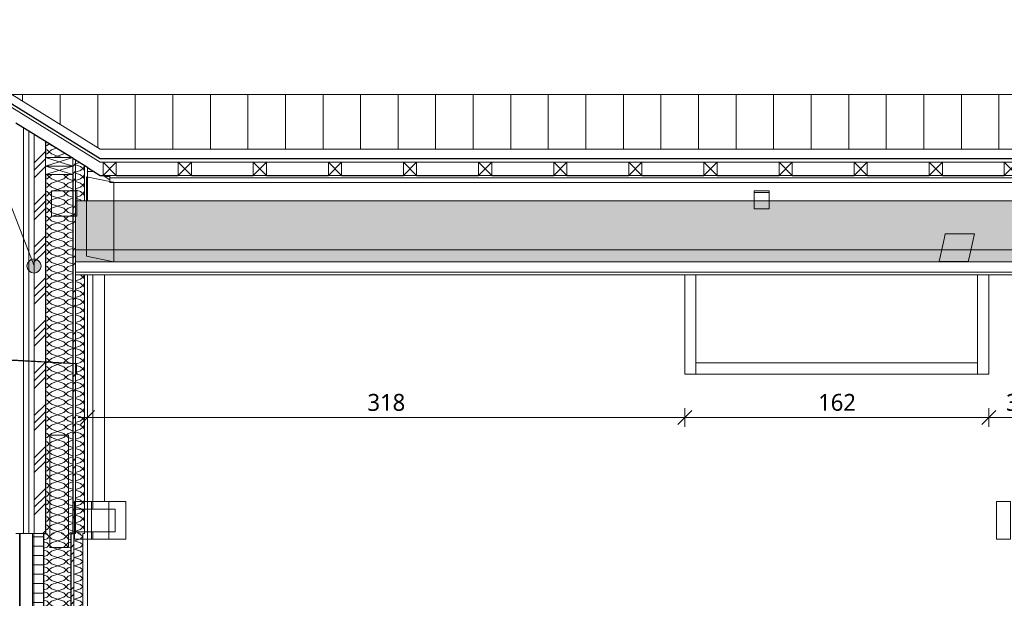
# Model space of a CAD drawing. Header units: millimetres. Extents: x -14541 to 215560, y -3285 to 6136.
# Tile 42 of 50: x 180307 to 185552, y 2555 to 5638. Entities that reach past the tile are written whole.
import ezdxf

# ---------------------------------------------------------------- set-up
doc = ezdxf.new("R2010")
doc.units = ezdxf.units.MM
for name, color, linetype, lineweight in [('A-ANNO-DIMS', 211, 'Continuous', 9), ('A-ANNO-DIMS-50', 211, 'Continuous', 9), ('A-DETL-GENF', 92, 'Continuous', 13), ('A-GLAZ-CWMG', 51, 'Continuous', 13), ('A-ROOF', 132, 'Continuous', 13), ('A-ROOF-FNSH', 132, 'Continuous', 13), ('A-ROOF-PATT', 132, 'Continuous', 13), ('A-WALL', 113, 'Continuous', 13), ('A-WALL-FNSH', 113, 'Continuous', 13), ('A-WALL-PATT', 111, 'Continuous', 13), ('G-ANNO-TEXT', 231, 'Continuous', 9), ('S-BEAM', 12, 'Continuous', 13)]:
    doc.layers.add(name, color=color, linetype=linetype, lineweight=lineweight)
doc.styles.add('Trebuchet MS', font='trebuc.ttf', dxfattribs={"height": 90})
doc.dimstyles.new('Cotes100e_Intérieur', dxfattribs={"dimscale": 304.8, "dimtxt": 92.785582, "dimasz": 0.246063, "dimexe": 0.164042, "dimexo": 0.0625, "dimgap": 0.032808, "dimtad": 1, "dimdec": 0, "dimlfac": 0.1, "dimzin": 0, "dimdsep": 46, "dimtxsty": 'Trebuchet MS', "dimblk1": 'OBLIQUE', "dimblk2": 'OBLIQUE', "dimsah": 1, "dimcen": 0.09, "dimdle": 0.164042, "dimazin": 0, "dimtfac": 1, "dimtdec": 4, "dimtix": 1, "dimtmove": 0, "dimatfit": 3, "dimfxl": 0.164042, "dimfxlon": 1, "dimtvp": 1, "dimtolj": 1, "dimtzin": 0, "dimarcsym": 2})
pattern_1 = [(262.1, (194848.955, 4687.28), (36.34543, -195.43527), [15.715, -110.008]), (262.1, (194869.29, 4605.13), (36.34543, -195.43527), [15.715, -110.008]), (262.1, (194813.5, 4660.47), (36.34543, -195.43527), [15.715, -110.008]), (262.1, (194833.835, 4578.316), (36.34543, -195.43527), [15.715, -110.008]), (288.665, (194846.795, 4671.713), (143.595444, -337.245644), [35.141, -245.986]), (288.665, (194858.042, 4638.42), (143.595444, -337.245644), [35.141, -245.986]), (288.665, (194811.342, 4644.9), (143.595444, -337.245644), [35.141, -245.986]), (288.665, (194822.59, 4611.608), (143.595444, -337.245644), [35.141, -245.986]), (352.1, (194887.014, 4618.534), (-178.1552, 88.18539), [15.715, -110.008]), (352.1, (194813.5, 4660.47), (-178.1552, 88.18539), [15.715, -110.008]), (352.1, (194851.56, 4591.72), (-178.1552, 88.18539), [15.715, -110.008]), (352.1, (194778.05, 4633.654), (-178.1552, 88.18539), [15.715, -110.008]), (325.535, (194858.042, 4638.42), (-285.405624, 229.995447), [35.141, -245.986]), (325.535, (194829.07, 4658.307), (-285.405624, 229.995447), [35.141, -245.986]), (325.535, (194822.59, 4611.608), (-285.405624, 229.995447), [35.141, -245.986]), (325.535, (194793.616, 4631.494), (-285.405624, 229.995447), [35.141, -245.986])]
pattern_2 = [(45, (178283.4, 3183.11), (-112.253, 112.253), []), (45, (178323.09, 3183.11), (0, 224.506), []), (45, (178243.71, 3183.11), (0, 224.506), [])]
pattern_3 = [(315, (180287.05, 4000), (177.8, -88.8996), [15.715, -110.008]), (315, (180364.84, 3966.66), (177.8, -88.8996), [15.715, -110.008]), (315, (180287.05, 3955.55), (177.8, -88.8996), [15.715, -110.008]), (315, (180364.84, 3922.21), (177.8, -88.8996), [15.715, -110.008]), (341.565, (180298.164, 3988.887), (355.5996, -88.89985), [35.141, -245.986]), (341.565, (180331.502, 3977.775), (355.5996, -88.89985), [35.141, -245.986]), (341.565, (180298.164, 3944.437), (355.5996, -88.89985), [35.141, -245.986]), (341.565, (180331.5, 3933.325), (355.5996, -88.89985), [35.141, -245.986]), (45, (180364.84, 3988.89), (-177.8, -88.8996), [15.715, -110.008]), (45, (180287.05, 3955.55), (-177.8, -88.8996), [15.715, -110.008]), (45, (180364.84, 3944.44), (-177.8, -88.8996), [15.715, -110.008]), (45, (180287.05, 3911.1), (-177.8, -88.8996), [15.715, -110.008]), (18.435, (180331.502, 3977.775), (-355.5996, -88.89985), [35.141, -245.986]), (18.435, (180298.164, 3966.663), (-355.5996, -88.89985), [35.141, -245.986]), (18.435, (180331.5, 3933.325), (-355.5996, -88.89985), [35.141, -245.986]), (18.435, (180298.164, 3922.212), (-355.5996, -88.89985), [35.141, -245.986])]
pattern_4 = [(315, (180376.05, 1550), (177.8, -88.8996), [15.715, -110.008]), (315, (180453.84, 1516.66), (177.8, -88.8996), [15.715, -110.008]), (315, (180376.05, 1505.55), (177.8, -88.8996), [15.715, -110.008]), (315, (180453.84, 1472.21), (177.8, -88.8996), [15.715, -110.008]), (341.565, (180387.164, 1538.887), (355.5996, -88.89985), [35.141, -245.986]), (341.565, (180420.502, 1527.775), (355.5996, -88.89985), [35.141, -245.986]), (341.565, (180387.164, 1494.437), (355.5996, -88.89985), [35.141, -245.986]), (341.565, (180420.502, 1483.325), (355.5996, -88.89985), [35.141, -245.986]), (45, (180453.84, 1538.89), (-177.8, -88.8996), [15.715, -110.008]), (45, (180376.05, 1505.55), (-177.8, -88.8996), [15.715, -110.008]), (45, (180453.84, 1494.44), (-177.8, -88.8996), [15.715, -110.008]), (45, (180376.05, 1461.1), (-177.8, -88.8996), [15.715, -110.008]), (18.435, (180420.502, 1527.775), (-355.5996, -88.89985), [35.141, -245.986]), (18.435, (180387.164, 1516.663), (-355.5996, -88.89985), [35.141, -245.986]), (18.435, (180420.502, 1483.325), (-355.5996, -88.89985), [35.141, -245.986]), (18.435, (180387.164, 1472.213), (-355.5996, -88.89985), [35.141, -245.986])]

# ---------------------------------------------------------------- blocks, each defined once
blk = doc.blocks.new('Family - IfcBeam - POUTRE-251750-COUPE DD_50')
at = {"layer": 'S-BEAM', "color": 10, "lineweight": 18}
for p, q in [((-963.3, 4807.9), (-963.3, 4802.8)), ((-1025, 4278.7), (-1025, 3030)), ((-963.3, 4278.8), (-963.3, 3070)), ((-1025, 2910), (-1025, 2870)), ((-1025, 2870), (-1032.2, 2870))]:
    blk.add_line(p, q, dxfattribs=at)
blk = doc.blocks.new('Family - IfcBeam - POUTRE-251816-COUPE DD_50')
at = {"layer": 'S-BEAM', "color": 10, "lineweight": 18}
for p, q in [((3854.2, 3070), (3786.6, 3070)), ((3786.6, 3070), (3786.6, 3050.3)), ((3786.6, 3050.3), (3786.6, 2870)), ((3861.6, 3070), (3854.2, 3070)), ((3861.6, 2889.7), (3861.6, 3070)), ((3861.6, 2870), (3861.6, 2889.7)), ((3786.6, 2870), (3793.9, 2870)), ((3793.9, 2870), (3861.6, 2870))]:
    blk.add_line(p, q, dxfattribs=at)
blk = doc.blocks.new('Family - IfcBeam - POUTRE-251834-COUPE DD_50')
at = {"layer": 'S-BEAM', "color": 10, "lineweight": 18}
for p, q in [((-1021.9, 4829.7), (-1054.7, 4829.7)), ((-1059.5, 4801.2), (-1059.5, 4794)), ((-918, 4772.9), (-1059.5, 4801.2)), ((-1059.5, 4794), (-1059.5, 4377.2)), ((-934.6, 4785), (-971.5, 4807.9)), ((-913.8, 4772.1), (-918, 4772.9)), ((-913.8, 4757.6), (-913.8, 4772.1)), ((-913.8, 4348), (-913.8, 4757.6)), ((-1059.5, 4377.2), (-922.4, 4349.7)), ((-922.4, 4349.7), (-913.8, 4348))]:
    blk.add_line(p, q, dxfattribs=at)
blk = doc.blocks.new('Family - IfcBeam - POUTRE-251910-COUPE DD_50')
at = {"layer": 'S-BEAM', "color": 10, "lineweight": 18}
for p, q in [((-1036, 3070), (-1123.3, 3070)), ((-1123.3, 3070), (-1123.3, 3063.7)), ((-1123.3, 3063.7), (-1123.3, 2870)), ((-1032.2, 3070), (-1036, 3070)), ((-1032.2, 2878.5), (-1032.2, 3070)), ((-1123.3, 2870), (-1120.4, 2870)), ((-1120.4, 2870), (-1032.2, 2870)), ((-1032.2, 2870), (-1032.2, 2878.5))]:
    blk.add_line(p, q, dxfattribs=at)
blk = doc.blocks.new('Family - IfcBeam - ENTRETOISE-252044-COUPE DD_50')
at = {"layer": 'S-BEAM', "color": 10, "lineweight": 18}
for p, q in [((2497, 4725.3), (2577, 4725.3)), ((2497, 4725.3), (2497, 4717.2)), ((2577, 4717.2), (2577, 4725.3)), ((2576.2, 4717.2), (2497, 4717.2)), ((2497, 4717.2), (2497, 4716.4)), ((2497, 4716.4), (2497, 4630.2)), ((2577, 4717.2), (2576.2, 4717.2)), ((2577, 4632.2), (2577, 4717.2)), ((2497, 4630.2), (2498.9, 4630.2)), ((2498.9, 4630.2), (2577, 4630.2)), ((2577, 4630.2), (2577, 4632.2))]:
    blk.add_line(p, q, dxfattribs=at)
blk = doc.blocks.new('Family - IfcBeam - CVT-252052-COUPE DD_50')
at = {"layer": 'S-BEAM', "color": 10, "lineweight": 18}
for p, q in [((-1111.8, 4726.4), (-1245.2, 4726.4)), ((-1245.2, 4726.4), (-1245.2, 4724.8)), ((-1245.2, 4724.8), (-1245.2, 4591.3)), ((-1110.2, 4726.4), (-1111.8, 4726.4)), ((-1110.2, 4592.9), (-1110.2, 4726.4)), ((-1245.2, 4591.3), (-1243.6, 4591.3)), ((-1243.6, 4591.3), (-1110.2, 4591.3)), ((-1110.2, 4591.3), (-1110.2, 4592.9))]:
    blk.add_line(p, q, dxfattribs=at)
blk = doc.blocks.new('Family - IfcBeam - CVT-252122-COUPE DD_50')
at = {"layer": 'S-BEAM', "color": 10, "lineweight": 18}
for p, q in [((-912.8, 3030), (-1132.7, 3030)), ((-1132.7, 3030), (-1132.7, 3027.3)), ((-1132.7, 3027.3), (-1132.7, 2910)), ((-907.7, 3030), (-912.8, 3030)), ((-907.7, 2912.7), (-907.7, 3030)), ((-1132.7, 2910), (-1127.6, 2910)), ((-1127.6, 2910), (-907.7, 2910)), ((-907.7, 2910), (-907.7, 2912.7))]:
    blk.add_line(p, q, dxfattribs=at)
blk = doc.blocks.new('Family - IfcBeam - POUTRE-252396-COUPE DD_50')
at = {"layer": 'S-BEAM', "color": 10, "lineweight": 18}
for p, q in [((-1032.2, 3070), (-941.1, 3070)), ((-855.8, 3070), (-941.1, 3070)), ((-941.1, 3070), (-941.1, 3059.2)), ((-941.1, 3059.2), (-941.1, 2870)), ((-850, 3070), (-855.8, 3070)), ((-850, 2883), (-850, 3070)), ((-941.1, 2870), (-1032.2, 2870)), ((-941.1, 2870), (-936.1, 2870)), ((-936.1, 2870), (-850, 2870)), ((-850, 2870), (-850, 2883))]:
    blk.add_line(p, q, dxfattribs=at)
blk = doc.blocks.new('Family - IfcBeam - PANNE-252506-COUPE DD_50')
at = {"layer": 'S-BEAM', "color": 10, "lineweight": 18}
for p, q in [((-934.6, 4796), (-934.6, 4807.9)), ((11161.7, 4796), (-934.6, 4796)), ((-934.6, 4796), (-934.6, 4780.2)), ((-934.6, 4780.2), (-934.6, 4770.1)), ((-934.6, 4770.1), (277.3, 4770.1)), ((277.3, 4770.1), (13050.4, 4770.2))]:
    blk.add_line(p, q, dxfattribs=at)
blk = doc.blocks.new('Family - IfcBeam - POUTRE-252586-COUPE DD_50')
at = {"layer": 'S-BEAM', "color": 10, "lineweight": 18}
for p, q in [((-1184, 3425), (-1255.2, 3425)), ((-1255.2, 3425), (-1255.2, 3252)), ((-1155.2, 3425), (-1184, 3425)), ((-1155.2, 2998), (-1155.2, 3425)), ((-1255.2, 3252), (-1255.2, 2825)), ((-1155.2, 2825), (-1155.2, 2998)), ((-1255.2, 2825), (-1226.4, 2825)), ((-1226.4, 2825), (-1155.2, 2825))]:
    blk.add_line(p, q, dxfattribs=at)
blk = doc.blocks.new('Family - IfcBeam - CVT-252598-COUPE DD_50')
at = {"layer": 'S-BEAM', "color": 10, "lineweight": 18}
for p, q in [((3509.7, 4477.5), (3481.2, 4350.3)), ((3514.1, 4497.1), (3509.7, 4477.5)), ((3651.2, 4497.1), (3514.1, 4497.1)), ((3640.9, 4369.1), (3669.5, 4497.1)), ((3669.5, 4497.1), (3651.2, 4497.1)), ((3636.7, 4350.3), (3640.9, 4369.1)), ((3481.2, 4350.3), (3503.4, 4350.3)), ((3503.4, 4350.3), (3636.7, 4350.3))]:
    blk.add_line(p, q, dxfattribs=at)
blk = doc.blocks.new('GROUPE SCOLAIRE ST JULIEN - PRO - Ind A_importrevit_ifc-4-COUPE DD_50')
at = {"layer": 'S-BEAM', "color": 10, "lineweight": 18}
for name in ['Family - IfcBeam - POUTRE-251834-COUPE DD_50', 'Family - IfcBeam - POUTRE-251750-COUPE DD_50', 'Family - IfcBeam - PANNE-252506-COUPE DD_50', 'Family - IfcBeam - CVT-252052-COUPE DD_50', 'Family - IfcBeam - ENTRETOISE-252044-COUPE DD_50', 'Family - IfcBeam - CVT-252598-COUPE DD_50', 'Family - IfcBeam - POUTRE-252586-COUPE DD_50', 'Family - IfcBeam - POUTRE-251910-COUPE DD_50', 'Family - IfcBeam - POUTRE-252396-COUPE DD_50', 'Family - IfcBeam - POUTRE-251816-COUPE DD_50', 'Family - IfcBeam - CVT-252122-COUPE DD_50']:
    blk.add_blockref(name, (0, 0), dxfattribs=at)
blk = doc.blocks.new('Meneau rectangulaire - 60 x 60mm-8077860-COUPE DD_50')
at = {"layer": 'A-GLAZ-CWMG', "color": 30}
blk.add_line((2186.6, 3750), (2186.6, 4278.7), dxfattribs=at)
blk = doc.blocks.new('Meneau rectangulaire - 60 x 60mm-8077861-COUPE DD_50')
at = {"layer": 'A-GLAZ-CWMG', "color": 30}
blk.add_line((3686.6, 4278.7), (3686.6, 3750), dxfattribs=at)
blk = doc.blocks.new('Meneau rectangulaire - 60 x 60mm-8360355-COUPE DD_50')
at = {"layer": 'A-GLAZ-CWMG', "color": 30}
for p, q in [((2186.6, 3750), (2186.6, 3810)), ((3686.6, 3810), (2186.6, 3810)), ((3686.6, 3810), (3686.6, 3750))]:
    blk.add_line(p, q, dxfattribs=at)
blk = doc.blocks.new('STR_RECTANGLE - Croix 45x145-7696953-COUPE DD_50')
at = {"layer": 'A-DETL-GENF'}
for p, q in [((-1277.7, 2145), (-1277.7, 2100)), ((-1277.7, 2100), (-1277.7, 2145)), ((-1132.7, 2145), (-1277.7, 2100)), ((-1277.7, 2145), (-1132.7, 2100)), ((-1277.7, 2100), (-1132.7, 2100)), ((-1132.7, 2100), (-1277.7, 2100)), ((-1132.7, 2100), (-1132.7, 2145)), ((-1132.7, 2145), (-1132.7, 2100))]:
    blk.add_line(p, q, dxfattribs=at)
blk = doc.blocks.new('STR_RECTANGLE - Croix 45x145-V33-COUPE DD_50')
at = {"layer": 'A-DETL-GENF'}
for p, q in [((-1132.7, 2190), (-1277.7, 2190)), ((-1277.7, 2190), (-1277.7, 2145)), ((-1277.7, 2190), (-1132.7, 2190)), ((-1277.7, 2145), (-1277.7, 2190)), ((-1132.7, 2190), (-1277.7, 2145)), ((-1277.7, 2190), (-1132.7, 2145)), ((-1132.7, 2145), (-1132.7, 2190)), ((-1132.7, 2190), (-1132.7, 2145)), ((-1277.7, 2145), (-1132.7, 2145)), ((-1132.7, 2145), (-1277.7, 2145))]:
    blk.add_line(p, q, dxfattribs=at)
blk = doc.blocks.new('Répétition de détail - Croix 70x70-8055932-COUPE DD_50')
at = {"layer": 'A-DETL-GENF'}
for p, q in [((-901.2, 4877.9), (-971.2, 4877.9)), ((-971.2, 4877.9), (-971.2, 4807.9)), ((-971.2, 4877.9), (-901.2, 4877.9)), ((-971.2, 4807.9), (-971.2, 4877.9)), ((-901.2, 4807.9), (-971.2, 4877.9)), ((-901.2, 4877.9), (-971.2, 4807.9)), ((-901.2, 4807.9), (-901.2, 4877.9)), ((-901.2, 4877.9), (-901.2, 4807.9)), ((-501.2, 4877.9), (-571.2, 4877.9)), ((-571.2, 4877.9), (-571.2, 4807.9)), ((-571.2, 4877.9), (-501.2, 4877.9)), ((-571.2, 4807.9), (-571.2, 4877.9)), ((-501.2, 4807.9), (-571.2, 4877.9)), ((-501.2, 4877.9), (-571.2, 4807.9)), ((-501.2, 4807.9), (-501.2, 4877.9)), ((-501.2, 4877.9), (-501.2, 4807.9)), ((-101.2, 4877.9), (-171.2, 4877.9)), ((-171.2, 4877.9), (-171.2, 4807.9)), ((-171.2, 4877.9), (-101.2, 4877.9)), ((-171.2, 4807.9), (-171.2, 4877.9)), ((-101.2, 4807.9), (-171.2, 4877.9)), ((-101.2, 4877.9), (-171.2, 4807.9)), ((-101.2, 4807.9), (-101.2, 4877.9)), ((-101.2, 4877.9), (-101.2, 4807.9)), ((298.8, 4877.9), (228.8, 4877.9)), ((228.8, 4877.9), (228.8, 4807.9)), ((228.8, 4877.9), (298.8, 4877.9)), ((228.8, 4807.9), (228.8, 4877.9)), ((298.8, 4807.9), (228.8, 4877.9)), ((298.8, 4877.9), (228.8, 4807.9)), ((298.8, 4807.9), (298.8, 4877.9)), ((298.8, 4877.9), (298.8, 4807.9)), ((698.8, 4877.9), (628.8, 4877.9)), ((628.8, 4877.9), (628.8, 4807.9)), ((628.8, 4877.9), (698.8, 4877.9)), ((628.8, 4807.9), (628.8, 4877.9)), ((698.8, 4807.9), (628.8, 4877.9)), ((698.8, 4877.9), (628.8, 4807.9)), ((698.8, 4807.9), (698.8, 4877.9)), ((698.8, 4877.9), (698.8, 4807.9)), ((1098.8, 4877.9), (1028.8, 4877.9)), ((1028.8, 4877.9), (1028.8, 4807.9)), ((1028.8, 4877.9), (1098.8, 4877.9)), ((1028.8, 4807.9), (1028.8, 4877.9)), ((1098.8, 4807.9), (1028.8, 4877.9)), ((1098.8, 4877.9), (1028.8, 4807.9)), ((1098.8, 4807.9), (1098.8, 4877.9)), ((1098.8, 4877.9), (1098.8, 4807.9)), ((1498.8, 4877.9), (1428.8, 4877.9)), ((1428.8, 4877.9), (1428.8, 4807.9)), ((1428.8, 4877.9), (1498.8, 4877.9)), ((1428.8, 4807.9), (1428.8, 4877.9)), ((1498.8, 4807.9), (1428.8, 4877.9)), ((1498.8, 4877.9), (1428.8, 4807.9)), ((1498.8, 4807.9), (1498.8, 4877.9)), ((1498.8, 4877.9), (1498.8, 4807.9)), ((1898.8, 4877.9), (1828.8, 4877.9)), ((1828.8, 4877.9), (1828.8, 4807.9)), ((1828.8, 4877.9), (1898.8, 4877.9)), ((1828.8, 4807.9), (1828.8, 4877.9)), ((1898.8, 4807.9), (1828.8, 4877.9)), ((1898.8, 4877.9), (1828.8, 4807.9)), ((1898.8, 4807.9), (1898.8, 4877.9)), ((1898.8, 4877.9), (1898.8, 4807.9)), ((2298.8, 4877.9), (2228.8, 4877.9)), ((2228.8, 4877.9), (2228.8, 4807.9)), ((2228.8, 4877.9), (2298.8, 4877.9)), ((2228.8, 4807.9), (2228.8, 4877.9)), ((2298.8, 4807.9), (2228.8, 4877.9)), ((2298.8, 4877.9), (2228.8, 4807.9)), ((2298.8, 4807.9), (2298.8, 4877.9)), ((2298.8, 4877.9), (2298.8, 4807.9)), ((2698.8, 4877.9), (2628.8, 4877.9)), ((2628.8, 4877.9), (2628.8, 4807.9)), ((2628.8, 4877.9), (2698.8, 4877.9)), ((2628.8, 4807.9), (2628.8, 4877.9)), ((2698.8, 4807.9), (2628.8, 4877.9)), ((2698.8, 4877.9), (2628.8, 4807.9)), ((2698.8, 4807.9), (2698.8, 4877.9)), ((2698.8, 4877.9), (2698.8, 4807.9)), ((3098.8, 4877.9), (3028.8, 4877.9)), ((3028.8, 4877.9), (3028.8, 4807.9)), ((3028.8, 4877.9), (3098.8, 4877.9)), ((3028.8, 4807.9), (3028.8, 4877.9)), ((3098.8, 4807.9), (3028.8, 4877.9)), ((3098.8, 4877.9), (3028.8, 4807.9)), ((3098.8, 4807.9), (3098.8, 4877.9)), ((3098.8, 4877.9), (3098.8, 4807.9)), ((3498.8, 4877.9), (3428.8, 4877.9)), ((3428.8, 4877.9), (3428.8, 4807.9)), ((3428.8, 4877.9), (3498.8, 4877.9)), ((3428.8, 4807.9), (3428.8, 4877.9)), ((3498.8, 4807.9), (3428.8, 4877.9)), ((3498.8, 4877.9), (3428.8, 4807.9)), ((3498.8, 4807.9), (3498.8, 4877.9)), ((3498.8, 4877.9), (3498.8, 4807.9)), ((3898.8, 4877.9), (3828.8, 4877.9)), ((3828.8, 4877.9), (3828.8, 4807.9)), ((3828.8, 4877.9), (3898.8, 4877.9)), ((3828.8, 4807.9), (3828.8, 4877.9)), ((3898.8, 4807.9), (3828.8, 4877.9)), ((3898.8, 4877.9), (3828.8, 4807.9)), ((-971.2, 4807.9), (-901.2, 4807.9)), ((-901.2, 4807.9), (-971.2, 4807.9)), ((-571.2, 4807.9), (-501.2, 4807.9)), ((-501.2, 4807.9), (-571.2, 4807.9)), ((-171.2, 4807.9), (-101.2, 4807.9)), ((-101.2, 4807.9), (-171.2, 4807.9)), ((228.8, 4807.9), (298.8, 4807.9)), ((298.8, 4807.9), (228.8, 4807.9)), ((628.8, 4807.9), (698.8, 4807.9)), ((698.8, 4807.9), (628.8, 4807.9)), ((1028.8, 4807.9), (1098.8, 4807.9)), ((1098.8, 4807.9), (1028.8, 4807.9)), ((1428.8, 4807.9), (1498.8, 4807.9)), ((1498.8, 4807.9), (1428.8, 4807.9)), ((1828.8, 4807.9), (1898.8, 4807.9)), ((1898.8, 4807.9), (1828.8, 4807.9)), ((2228.8, 4807.9), (2298.8, 4807.9)), ((2298.8, 4807.9), (2228.8, 4807.9)), ((2628.8, 4807.9), (2698.8, 4807.9)), ((2698.8, 4807.9), (2628.8, 4807.9)), ((3028.8, 4807.9), (3098.8, 4807.9)), ((3098.8, 4807.9), (3028.8, 4807.9)), ((3428.8, 4807.9), (3498.8, 4807.9)), ((3498.8, 4807.9), (3428.8, 4807.9)), ((3828.8, 4807.9), (3898.8, 4807.9)), ((3898.8, 4807.9), (3828.8, 4807.9))]:
    blk.add_line(p, q, dxfattribs=at)
blk = doc.blocks.new('DIMBLOCK22-COUPE DD_50')
at = {"layer": 'A-ANNO-DIMS-50'}
for p, q in [((183849.3, 3518.8), (183849.3, 3568.8)), ((185469.3, 3518.8), (185469.3, 3568.8)), ((185519.3, 3518.8), (183799.3, 3518.8)), ((183849.3, 3518.8), (183811.8, 3481.3)), ((183849.3, 3518.8), (183886.8, 3556.3)), ((183849.3, 3518.8), (183849.3, 3468.8)), ((185469.3, 3518.8), (185431.8, 3481.3)), ((185469.3, 3518.8), (185506.8, 3556.3)), ((185469.3, 3518.8), (185469.3, 3468.8))]:
    blk.add_line(p, q, dxfattribs=at)
at = {"layer": 'A-ANNO-DIMS-50', "color": 0, "insert": (184560.2, 3644), "char_height": 90, "width": 237.783, "attachment_point": 1, "line_spacing_factor": 1.048425, "style": 'Trebuchet MS'}
blk.add_mtext('162', dxfattribs=at)
blk = doc.blocks.new('_Oblique')
at = {"color": 0, "linetype": 'ByBlock', "lineweight": -2}
blk.add_line((-0.5, -0.5), (0.5, 0.5), dxfattribs=at)
blk = doc.blocks.new('DIMBLOCK26-COUPE DD_50')
at = {"layer": 'A-ANNO-DIMS-50'}
for p, q in [((185469.3, 3518.8), (185469.3, 3568.8)), ((185785.3, 3518.8), (185785.3, 3568.8)), ((185419.3, 3518.8), (185835.3, 3518.8)), ((185469.3, 3518.8), (185431.8, 3481.3)), ((185469.3, 3518.8), (185506.8, 3556.3)), ((185469.3, 3518.8), (185469.3, 3468.8)), ((185785.3, 3518.8), (185747.8, 3481.3)), ((185785.3, 3518.8), (185822.8, 3556.3)), ((185785.3, 3518.8), (185785.3, 3468.8))]:
    blk.add_line(p, q, dxfattribs=at)
at = {"layer": 'A-ANNO-DIMS-50', "color": 0, "insert": (185561.2, 3644), "char_height": 90, "width": 158.522, "attachment_point": 1, "line_spacing_factor": 1.048425, "style": 'Trebuchet MS'}
blk.add_mtext('32', dxfattribs=at)
blk = doc.blocks.new('DIMBLOCK27-COUPE DD_50')
at = {"layer": 'A-ANNO-DIMS-50'}
for p, q in [((180668.1, 3518.8), (180668.1, 3568.8)), ((183849.3, 3518.8), (183849.3, 3568.8)), ((180618.1, 3518.8), (183899.3, 3518.8)), ((180668.1, 3518.8), (180630.6, 3481.3)), ((180668.1, 3518.8), (180705.6, 3556.3)), ((180668.1, 3518.8), (180668.1, 3468.8)), ((183849.3, 3518.8), (183811.8, 3481.3)), ((183849.3, 3518.8), (183886.8, 3556.3)), ((183849.3, 3518.8), (183849.3, 3468.8))]:
    blk.add_line(p, q, dxfattribs=at)
at = {"layer": 'A-ANNO-DIMS-50', "color": 0, "insert": (182159.6, 3644), "char_height": 90, "width": 237.783, "attachment_point": 1, "line_spacing_factor": 1.048425, "style": 'Trebuchet MS'}
blk.add_mtext('318', dxfattribs=at)

msp = doc.modelspace()

# ---------------------------------------------------------------- hatches: boundary and pattern name
at = {"layer": 'A-ROOF-PATT'}
h = msp.add_hatch(dxfattribs=at)
h.set_pattern_fill('FP_52', color=30, style=0, pattern_type=2)
h.set_pattern_definition([(90, (181722.71, 5585.1), (-200, 1e-14), [])])
h.paths.add_polyline_path([(186841.4, 4947.9), (194821.5, 4947.9), (195207.4, 5240), (180265.1, 5240), (180736.1, 4947.9), (185329.9, 4947.9)])
h = msp.add_hatch(dxfattribs=at)
h.set_pattern_fill('FP_63', color=30, angle=-225, style=0, pattern_type=2)
h.set_pattern_definition(pattern_1)
h.paths.add_polyline_path([(190998, 4412.4), (194867.4, 4412.4), (194867.4, 4701.3), (194830.5, 4673.3), (180605.1, 4673.3), (180605.1, 4412.4), (190620.2, 4412.4)])
h = msp.add_hatch(dxfattribs=at)
h.set_pattern_fill('FP_63', color=30, angle=-225, style=0, pattern_type=2)
h.set_pattern_definition(pattern_1)
h.paths.add_polyline_path([(190620.2, 4347.1), (192966.4, 4347.1), (192966.4, 4412.4), (180605.1, 4412.4), (180605.1, 4347.1), (190242.3, 4347.1)])
h.paths.add_polyline_path([(194867.4, 4347.1), (194867.4, 4412.4), (193011.4, 4412.4), (193011.4, 4347.1), (194776.8, 4347.1)])
at = {"layer": 'A-WALL-PATT'}
h = msp.add_hatch(dxfattribs=at)
h.set_pattern_fill('FP_50', color=30, style=0, pattern_type=2)
h.set_pattern_definition(pattern_2)
h.paths.add_polyline_path([(180417.4, 2900), (180445.1, 2900), (180445.1, 4988.4), (180385.1, 5025.6), (180385.1, 2900)])
h = msp.add_hatch(dxfattribs=at)
h.set_pattern_fill('FP_68', color=30, angle=-225, style=0, pattern_type=2)
h.set_pattern_definition(pattern_3)
h.paths.add_polyline_path([(180511.9, 2900), (180590.1, 2900), (180589.7, 4812.9), (180445.1, 4812.9), (180445.1, 2900)])
h.paths.add_polyline_path([(180445.1, 4902.9), (180582.9, 4902.9), (180445.1, 4988.4)])
h = msp.add_hatch(dxfattribs=at)
h.set_pattern_fill('FP_50', color=30, style=0, pattern_type=2)
h.set_pattern_definition(pattern_2)
h.paths.add_polyline_path([(180596.1, 2900), (180605.1, 2900), (180605.1, 4889.2), (180590.1, 4898.5), (180590.1, 2900)])
h = msp.add_hatch(dxfattribs=at)
h.set_pattern_fill('FP_68', color=30, angle=-225, style=0, pattern_type=2)
h.set_pattern_definition(pattern_3)
h.paths.add_polyline_path([(180653.1, 2900), (180653.1, 4278.7), (180605.1, 4278.7), (180605.1, 2900), (180644.1, 2900)])
h.paths.add_polyline_path([(180606.4, 4673.3), (180653.1, 4673.3), (180653.1, 4859.4), (180605.1, 4889.2), (180605.1, 4673.3)])
h = msp.add_hatch(dxfattribs=at)
h.set_pattern_fill('FP_54', color=256, style=0, pattern_type=2)
h.set_pattern_definition([(0, (180298.48, 0), (0, 200), []), (90, (180298.47818, 0), (-0.30848, 200), [200, -200])])
h.paths.add_polyline_path([(180308.5, 2150), (180309.9, 2150), (180309.9, 2668.5), (180308.5, 2900), (180306.4, 2900), (180306.4, 2150), (180308.3, 2150)])
h = msp.add_hatch(dxfattribs=at)
h.set_pattern_fill('FP_72', color=30, style=0, pattern_type=2)
h.set_pattern_definition([(0, (178283.4, 3183.113), (0, 50), []), (90, (178283.4, 3183.113), (-50, 3e-15), [])])
h.paths.add_polyline_path([(180436.1, 2100), (180436.1, 2900), (180376.1, 2900), (180376.1, 2100), (180417.4, 2100)])
h = msp.add_hatch(dxfattribs=at)
h.set_pattern_fill('FP_71', color=30, angle=-225, style=0, pattern_type=2)
h.set_pattern_definition(pattern_4)
h.paths.add_polyline_path([(180445.1, 2100), (180445.1, 2190), (180581.1, 2190), (180581.1, 2900), (180436.1, 2900), (180436.1, 2100)])
h = msp.add_hatch(dxfattribs=at)
h.set_pattern_fill('FP_50', color=30, style=0, pattern_type=2)
h.set_pattern_definition(pattern_2)
h.paths.add_polyline_path([(180590.1, 2100), (180596.1, 2100), (180596.1, 2900), (180581.1, 2900), (180581.1, 2190), (180590.1, 2190), (180590.1, 2145)])
h = msp.add_hatch(dxfattribs=at)
h.set_pattern_fill('FP_71', color=30, angle=-225, style=0, pattern_type=2)
h.set_pattern_definition(pattern_4)
h.paths.add_polyline_path([(180606.4, 2100), (180644.1, 2100), (180644.1, 2900), (180596.1, 2900), (180596.1, 2100)])
at = {"layer": 'G-ANNO-TEXT'}
h = msp.add_hatch(color=7, dxfattribs=at)
edge = h.paths.add_edge_path()
edge.add_arc((180383.6, 4325.6), 37.5, 0, 360)

# ---------------------------------------------------------------- linework, layer by layer
at = {"layer": 'A-ROOF', "color": 30}
for p, q in [((180265.1, 5240), (195207.4, 5240)), ((180265.1, 5170), (180736.1, 4877.9)), ((180736.1, 4877.9), (180751.5, 4877.9)), ((180821.5, 4877.9), (181151.5, 4877.9)), ((181221.5, 4877.9), (181551.5, 4877.9)), ((181621.5, 4877.9), (181951.5, 4877.9)), ((182021.5, 4877.9), (182351.5, 4877.9)), ((182421.5, 4877.9), (182751.5, 4877.9)), ((182821.5, 4877.9), (183151.5, 4877.9)), ((183221.5, 4877.9), (183551.5, 4877.9)), ((183621.5, 4877.9), (183951.5, 4877.9)), ((184021.5, 4877.9), (184351.5, 4877.9)), ((184421.5, 4877.9), (184751.5, 4877.9)), ((184821.5, 4877.9), (185151.5, 4877.9)), ((185221.5, 4877.9), (185551.5, 4877.9)), ((194830.5, 4673.3), (180668.1, 4673.3)), ((180605.1, 4412.4), (194867.4, 4412.4)), ((180605.1, 4347.1), (192953.4, 4347.1)), ((180605.1, 4292.8), (192953.4, 4292.8)), ((180605.1, 4278.7), (180668.1, 4278.7))]:
    msp.add_line(p, q, dxfattribs=at)
at = {"layer": 'A-ROOF', "color": 20, "lineweight": 25}
for p, q in [((180265.1, 5190), (180736.1, 4897.9)), ((180736.1, 4897.9), (194821.5, 4897.9)), ((180668.1, 4850.1), (180736.1, 4807.9)), ((180736.1, 4807.9), (180751.5, 4807.9)), ((180821.5, 4807.9), (181151.5, 4807.9)), ((181221.5, 4807.9), (181551.1, 4807.9)), ((181621.5, 4807.9), (181951.5, 4807.9)), ((182021.5, 4807.9), (182351.5, 4807.9)), ((182421.5, 4807.9), (182751.5, 4807.9)), ((182821.5, 4807.9), (183151.5, 4807.9)), ((183221.5, 4807.9), (183551.5, 4807.9)), ((183621.5, 4807.9), (183951.5, 4807.9)), ((184021.5, 4807.9), (184351.5, 4807.9)), ((184421.5, 4807.9), (184751.5, 4807.9)), ((184821.5, 4807.9), (185151.5, 4807.9)), ((185221.5, 4807.9), (185551.5, 4807.9))]:
    msp.add_line(p, q, dxfattribs=at)
at = {"layer": 'A-ROOF'}
msp.add_line((180310.2, 2900), (180310.2, 2610), dxfattribs=at)
at = {"layer": 'A-ROOF-FNSH', "color": 30}
for p, q in [((180736.1, 4947.9), (180265.1, 5240)), ((194821.5, 4947.9), (180736.1, 4947.9)), ((180668.1, 4278.7), (192953.4, 4278.7))]:
    msp.add_line(p, q, dxfattribs=at)
at = {"layer": 'A-WALL', "color": 20, "lineweight": 25}
for p, q in [((180582.9, 4902.9), (180287.1, 5086.4)), ((180445.1, 4988.4), (180445.1, 4902.9)), ((180668.1, 4850.1), (180590.1, 4898.5)), ((180445.1, 4812.9), (180445.1, 2900)), ((180590.1, 4812.9), (180590.1, 2900)), ((180436.1, 2900), (180445.1, 2900)), ((180436.1, 2100), (180436.1, 2900)), ((180581.1, 2900), (180590.1, 2900)), ((180581.1, 2190), (180581.1, 2900))]:
    msp.add_line(p, q, dxfattribs=at)
at = {"layer": 'A-WALL', "color": 30}
for p, q in [((180327.1, 5061.6), (180327.1, 2900)), ((180356.1, 5043.6), (180356.1, 2900)), ((180385.1, 5025.6), (180385.1, 2900)), ((180605.1, 4889.2), (180605.1, 2900)), ((180653.1, 4859.4), (180653.1, 4673.3)), ((180760.4, 4802.2), (180788.1, 4802.2)), ((180605.1, 4673.3), (180668.1, 4673.3)), ((180653.1, 4278.7), (180653.1, 2900)), ((183849.3, 3750), (183849.3, 4278.7)), ((185469.3, 4278.7), (185469.3, 3750)), ((185469.3, 3750), (183849.3, 3750)), ((180436.1, 2900), (180356.1, 2900)), ((180376.1, 200), (180376.1, 2900)), ((180596.1, 2900), (180605.1, 2900)), ((180596.1, 2100), (180596.1, 2900)), ((180644.1, 2900), (180653.1, 2900)), ((180644.1, 2100), (180644.1, 2900))]:
    msp.add_line(p, q, dxfattribs=at)
at = {"layer": 'A-WALL'}
for q in [(180308.5, 2900), (180310.2, 2150)]:
    msp.add_line((180310.2, 2610), q, dxfattribs=at)
at = {"layer": 'A-WALL-FNSH', "color": 30}
for p, q in [((180668.1, 4673.3), (180668.1, 4850.1)), ((180668.1, 2500), (180668.1, 4278.7)), ((180609.1, 3806.9), (180265.1, 3824.9)), ((180267.1, 3822.8), (180607.1, 3805)), ((180607.1, 3805), (180607.1, 3755)), ((180609.1, 3755.8), (180609.1, 3806.9)), ((180607.1, 3755), (180614.1, 3747.9)), ((180615.5, 3749.3), (180609.1, 3755.8)), ((180614.1, 3747.9), (180615.5, 3749.3)), ((180287.1, 2900), (180356.1, 2900))]:
    msp.add_line(p, q, dxfattribs=at)
at = {"layer": 'G-ANNO-TEXT', "color": 50}
msp.add_line((180383.6, 4325.6), (179876.1, 5637.9), dxfattribs=at)
msp.add_circle((180383.6, 4325.6), 37.5, dxfattribs=at)

# ---------------------------------------------------------------- block references
at = {"color": 50, "lineweight": 5}
msp.add_blockref('GROUPE SCOLAIRE ST JULIEN - PRO - Ind A_importrevit_ifc-4-COUPE DD_50', (181722.7, 0), dxfattribs=at)
at = {"layer": 'A-DETL-GENF'}
for name, p in [('STR_RECTANGLE - Croix 45x145-V33-COUPE DD_50', (181722.7, 2712.9)), ('Répétition de détail - Croix 70x70-8055932-COUPE DD_50', (181722.7, 0)), ('STR_RECTANGLE - Croix 45x145-7696953-COUPE DD_50', (181722.7, 2712.9))]:
    msp.add_blockref(name, p, dxfattribs=at)
at = {"layer": 'A-GLAZ-CWMG', "color": 30}
for name in ['Meneau rectangulaire - 60 x 60mm-8077860-COUPE DD_50', 'Meneau rectangulaire - 60 x 60mm-8077861-COUPE DD_50', 'Meneau rectangulaire - 60 x 60mm-8360355-COUPE DD_50']:
    msp.add_blockref(name, (181722.7, 0), dxfattribs=at)

# ---------------------------------------------------------------- dimensions: what is measured, and where the dimension line sits
at = {"layer": 'A-ANNO-DIMS'}
for base, p1, p2, override, picture, middle in [((183849.3, 3518.8), (180668.1, 3568.8), (183849.3, 3568.8), {"dimpost": '<>', "dimfxl": 3181.254536}, 'DIMBLOCK27-COUPE DD_50', (182258.7, 3574.6)), ((183849.3, 3518.8), (185469.3, 3568.8), (183849.3, 3568.8), {"dimpost": '<>', "dimfxl": 1620}, 'DIMBLOCK22-COUPE DD_50', (184659.3, 3574.7)), ((185785.3, 3518.8), (185469.3, 3568.8), (185785.3, 3568.8), {"dimpost": '<>', "dimfxl": 315.975992}, 'DIMBLOCK26-COUPE DD_50', (185627.3, 3574.6))]:
    dim = msp.add_linear_dim(base=base, p1=p1, p2=p2, dimstyle='Cotes100e_Intérieur', override=override, dxfattribs=at)
    dim.commit()
    dim.dimension.update_dxf_attribs({"geometry": picture, "text_midpoint": middle})

doc.saveas('drawing.dxf')
